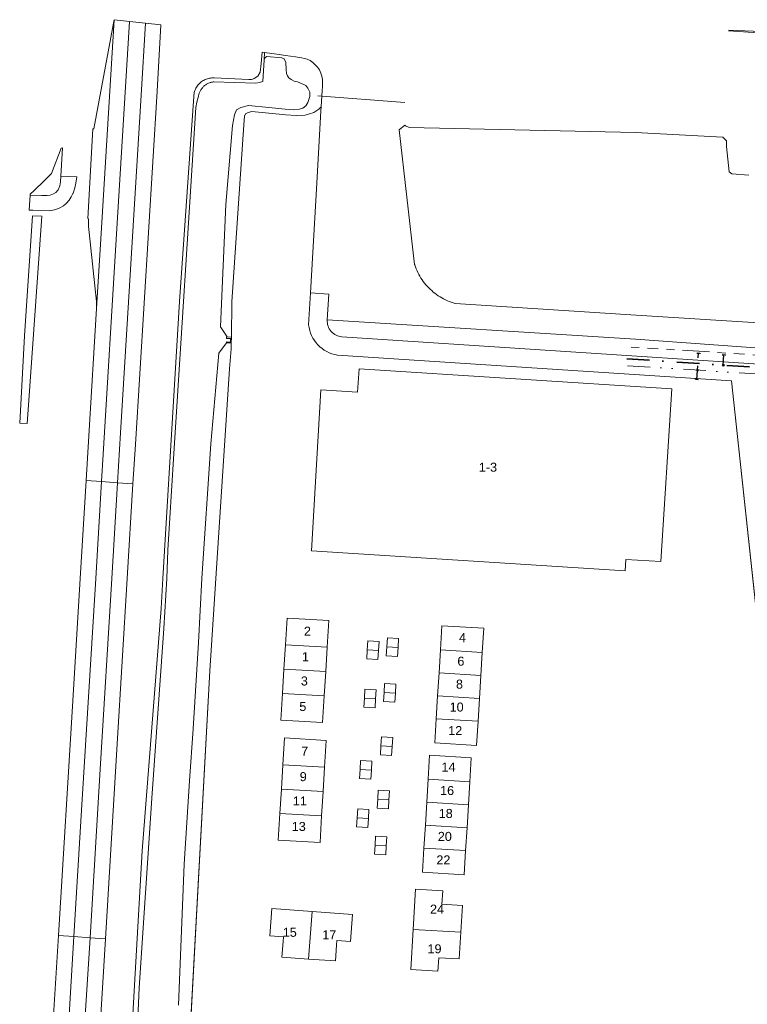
# Model space of a CAD drawing. Header units: metres. Extents: x 121363 to 122052, y 520142 to 520642.
# Tile 2 of 20: x 121363 to 121525, y 520405 to 520624. Entities that reach past the tile are written whole.
import ezdxf

# ---------------------------------------------------------------- set-up
doc = ezdxf.new("R2010")
doc.units = ezdxf.units.M
for name, pattern in [('DGN1', [86.396592, 0, -86.396592]), ('RI-DRAINAGE', [19.2, 6, -1.8, 1.8, -1.8, 2.4, -1.8, 1.8, -1.8]), ('RI-HWA_HUISAANSLUITING', [4.8, 3, -1.8]), ('RI-ITR_PVC', [12.2, 5, -2.4, 0, -2.4, 0, -2.4]), ('RI-VWA_HUISAANSLUITING', [6.1, 2.5, -1.8, 0, -1.8]), ('RI-VWA_PVC', [11, 5, -3, 0, -3])]:
    doc.linetypes.add(name, pattern=pattern)
for name, color, linetype, lineweight, true_color in [('begroeidterreindeel', 7, 'Continuous', 0, 0x008700), ('onbegroeidterreindeel', 7, 'Continuous', 0, 0xc0c0c0), ('ondersteunendwaterdeel', 4, 'DGN1', 0, 0x00ffff), ('pand', 1, 'Continuous', 0, 0xff0000), ('Scheiding', 7, 'Continuous', 0, 0x008700), ('Waterdeel', 4, 'Continuous', 0, 0x00ffff), ('wegdeel gesloten verharding', 7, 'Continuous', 0, 0x4f4f4f), ('wegdeel open verharding', 7, 'Continuous', 0, 0xb5b5b5)]:
    doc.layers.add(name, color=color, linetype=linetype, lineweight=lineweight, true_color=true_color)
for name, color, linetype, lineweight in [('huisnummer', 7, 'Continuous', 0), ('kunstwerkdeel', 5, 'Continuous', 0), ('R-OI-RI-DRAINAGE_DRAIN_PP_80-G', 93, 'RI-DRAINAGE', 18), ('R-OI-RI-HWA_HUISAANSLUITING_PVC_125-G', 150, 'RI-HWA_HUISAANSLUITING', 25), ('R-OI-RI-HWA_HULPSTUK-S', 150, 'Continuous', 25), ('R-OI-RI-ITR_HULPSTUK_INLAAT-S', 82, 'Continuous', 18), ('R-OI-RI-ITR_RIOOLPUT-S', 82, 'Continuous', 25), ('R-OI-RI-ITR_TRANSPORTLEIDING_PVC_300-G', 82, 'RI-ITR_PVC', 18), ('R-OI-RI-VWA_HUISAANSLUITING_PVC_125-G', 20, 'RI-VWA_HUISAANSLUITING', 25), ('R-OI-RI-VWA_HULPSTUK-S', 20, 'Continuous', 25), ('R-OI-RI-VWA_HULPSTUK_INLAAT-S', 20, 'Continuous', 25), ('R-OI-RI-VWA_TRANSPORTLEIDING_PVC_250-G', 20, 'RI-VWA_PVC', 35)]:
    doc.layers.add(name, color=color, linetype=linetype, lineweight=lineweight)
doc.styles.add('StyleArial', font='arial.ttf')

# ---------------------------------------------------------------- blocks, each defined once
blk = doc.blocks.new('SRI-HULP_EINDKAP-SO')
for p, q in [((0, -6.2), (0, 6.2)), ((0, 6.2), (3.5, 6.2)), ((0, -6.2), (3.5, -6.2))]:
    blk.add_line(p, q)
blk = doc.blocks.new('SRI-HULP_INLAAT-SO')
for p, q in [((-0.7, 0.7), (0.7, -0.7)), ((-0.7, -0.7), (0.7, 0.7))]:
    blk.add_line(p, q)
blk.add_circle((0, 0), 1)
blk = doc.blocks.new('A$C4B9B0E1E')
at = {"layer": 'begroeidterreindeel', "color": 252, "linetype": 'Continuous', "lineweight": 0}
for p, q in [((119448.844, 520600.565), (119447.578, 520599.553)), ((119448.875, 520600.535), (119448.844, 520600.565)), ((119449.019, 520600.419), (119448.875, 520600.535)), ((119449.172, 520600.316), (119449.019, 520600.419)), ((119449.334, 520600.226), (119449.172, 520600.316)), ((119449.503, 520600.151), (119449.334, 520600.226)), ((119449.677, 520600.091), (119449.503, 520600.151)), ((119449.857, 520600.045), (119449.677, 520600.091)), ((119500.003, 520598.937), (119449.857, 520600.045)), ((119447.578, 520599.553), (119451.018, 520569.655)), ((119519.377, 520597.87), (119500.003, 520598.937)), ((119520.197, 520597.104), (119519.377, 520597.87)), ((119520.149, 520595.804), (119520.197, 520597.104)), ((119520.789, 520590.233), (119520.149, 520595.804)), ((119372.699, 520595.46), (119370.568, 520589.796)), ((119372.593, 520589.204), (119373.006, 520595.499)), ((119373.006, 520595.499), (119372.699, 520595.46)), ((119370.568, 520589.796), (119368.911, 520588.214)), ((119372.521, 520587.959), (119372.593, 520589.204)), ((119521.393, 520589.757), (119520.789, 520590.233)), ((119525.117, 520589.448), (119521.393, 520589.757)), ((119368.911, 520588.214), (119366.653, 520586.057)), ((119372.023, 520586.226), (119372.402, 520587.107)), ((119372.402, 520587.107), (119372.521, 520587.959)), ((119365.804, 520585.246), (119365.791, 520585.023)), ((119365.791, 520585.023), (119368.353, 520584.943)), ((119366.653, 520586.057), (119365.804, 520585.246)), ((119368.353, 520584.943), (119368.953, 520584.912)), ((119368.953, 520584.912), (119369.6, 520584.938)), ((119369.6, 520584.938), (119370.243, 520585.027)), ((119370.243, 520585.027), (119370.944, 520585.285)), ((119370.944, 520585.285), (119371.511, 520585.607)), ((119371.511, 520585.607), (119372.023, 520586.226)), ((119366.288, 520580.458), (119364.55, 520553.777)), ((119365.292, 520536.349), (119368.361, 520580.332)), ((119368.361, 520580.332), (119366.288, 520580.458)), ((119451.018, 520569.655), (119451.058, 520569.535)), ((119451.058, 520569.535), (119451.212, 520569.101)), ((119451.212, 520569.101), (119451.38, 520568.672)), ((119451.38, 520568.672), (119451.564, 520568.25)), ((119451.564, 520568.25), (119451.762, 520567.834)), ((119451.762, 520567.834), (119451.975, 520567.425)), ((119451.975, 520567.425), (119452.202, 520567.024)), ((119452.202, 520567.024), (119452.442, 520566.631)), ((119452.442, 520566.631), (119452.696, 520566.247)), ((119452.696, 520566.247), (119452.963, 520565.871)), ((119452.963, 520565.871), (119453.243, 520565.506)), ((119453.243, 520565.506), (119453.536, 520565.15)), ((119453.536, 520565.15), (119453.841, 520564.804)), ((119453.841, 520564.804), (119454.157, 520564.469)), ((119454.157, 520564.469), (119454.485, 520564.146)), ((119454.485, 520564.146), (119454.824, 520563.834)), ((119454.824, 520563.834), (119455.174, 520563.534)), ((119455.174, 520563.534), (119455.533, 520563.246)), ((119455.533, 520563.246), (119455.903, 520562.971)), ((119455.903, 520562.971), (119456.282, 520562.709)), ((119456.282, 520562.709), (119456.67, 520562.46)), ((119456.67, 520562.46), (119457.066, 520562.225)), ((119457.066, 520562.225), (119457.47, 520562.004)), ((119457.47, 520562.004), (119457.882, 520561.797)), ((119457.882, 520561.797), (119458.3, 520561.605)), ((119458.3, 520561.605), (119458.725, 520561.427)), ((119458.725, 520561.427), (119459.156, 520561.264)), ((119459.156, 520561.264), (119459.592, 520561.115)), ((119459.592, 520561.115), (119460.033, 520560.983)), ((119460.033, 520560.983), (119500.181, 520558.433)), ((119500.181, 520558.433), (119604.758, 520551.848)), ((119500, 520553.048), (119431.663, 520557.325)), ((119431.663, 520557.325), (119431.663, 520557.325)), ((119364.55, 520553.777), (119363.483, 520534.447)), ((119434.927, 520553.604), (119587.109, 520543.65)), ((119530.127, 520550.852), (119500, 520553.048)), ((119363.483, 520534.447), (119365.105, 520534.331)), ((119365.105, 520534.331), (119365.292, 520536.349))]:
    blk.add_line(p, q, dxfattribs=at)
blk.add_arc((119435.154, 520557.095), 3.499, 176.23302, 266.28039, dxfattribs=at)
at = {"layer": 'kunstwerkdeel', "color": 252, "linetype": 'Continuous', "lineweight": 0}
blk.add_line((119429.562, 520607.034), (119448.899, 520605.58), dxfattribs=at)
at = {"layer": 'onbegroeidterreindeel', "color": 252, "linetype": 'Continuous', "lineweight": 0, "flags": 128}
blk.add_lwpolyline([(119536.121, 520405.671), (119521.263, 520543.811), (119433.941, 520549.522), (119433.941, 520549.522, -0.3386463), (119427.527, 520556.284), (119427.987, 520563.315), (119429.367, 520587.672), (119430.278, 520603.746), (119430.326, 520604.6), (119429.823, 520604.097), (119428.722, 520603.331), (119426.76, 520602.805), (119424.749, 520602.709), (119422.458, 520602.863), (119414.929, 520603.565), (119414.116, 520603.388), (119413.549, 520603.031), (119413.316, 520602.532), (119413.149, 520600.633), (119410.48, 520561.334), (119410.416, 520553.534), (119410.352, 520552.226), (119410.392, 520550.89), (119409.999, 520546.455), (119406.97, 520500), (119405.634, 520479.516), (119400.035, 520376.685)], format="xyb", dxfattribs=at)
for points in [[(119505.593, 520503.729), (119497.868, 520504.222), (119497.704, 520501.647), (119428.145, 520506.087), (119430.277, 520541.795), (119438.386, 520541.31), (119438.717, 520546.495), (119508.04, 520542.071), (119505.593, 520503.729)], [(119431.657, 520484.708), (119431.315, 520479.318), (119430.993, 520473.928), (119430.638, 520467.989), (119421.395, 520468.54), (119421.749, 520474.48), (119422.071, 520479.87), (119422.393, 520485.262), (119422.748, 520491.2), (119432.011, 520490.647), (119431.657, 520484.708)], [(119455.83, 520468.849), (119456.139, 520473.94), (119456.448, 520479.03), (119456.757, 520484.121), (119457.081, 520489.461), (119466.345, 520488.919), (119466.02, 520483.559), (119465.711, 520478.468), (119465.402, 520473.377), (119465.093, 520468.287), (119464.769, 520462.946), (119455.506, 520463.509), (119455.83, 520468.849)], [(119447.375, 520484.688), (119447.256, 520482.694), (119444.761, 520482.843), (119444.88, 520484.839), (119444.999, 520486.838), (119447.495, 520486.687), (119447.375, 520484.688)], [(119440.533, 520484.178), (119440.652, 520486.174), (119443.148, 520486.022), (119443.028, 520484.026), (119442.909, 520482.032), (119440.414, 520482.181), (119440.533, 520484.178)], [(119444.272, 520474.657), (119444.391, 520476.656), (119446.887, 520476.505), (119446.767, 520474.506), (119446.648, 520472.512), (119444.153, 520472.661), (119444.272, 520474.657)], [(119439.889, 520473.397), (119440.008, 520475.389), (119442.504, 520475.237), (119442.385, 520473.245), (119442.266, 520471.251), (119439.77, 520471.4), (119439.889, 520473.397)], [(119421.182, 520447.866), (119421.504, 520453.256), (119421.826, 520458.646), (119422.162, 520464.607), (119431.424, 520464.034), (119431.069, 520458.094), (119430.747, 520452.704), (119430.425, 520447.314), (119430.071, 520441.374), (119420.806, 520441.907), (119421.182, 520447.866)], [(119443.565, 520462.823), (119443.685, 520464.822), (119446.18, 520464.671), (119446.061, 520462.672), (119445.942, 520460.678), (119443.446, 520460.827), (119443.565, 520462.823)], [(119453.724, 520450.332), (119454.033, 520455.422), (119454.357, 520460.762), (119463.6, 520460.201), (119463.276, 520454.861), (119462.967, 520449.771), (119462.658, 520444.68), (119462.349, 520439.589), (119462.025, 520434.249), (119452.782, 520434.81), (119453.106, 520440.15), (119453.415, 520445.241), (119453.724, 520450.332)], [(119441.443, 520457.473), (119441.324, 520455.479), (119438.828, 520455.628), (119438.947, 520457.624), (119439.067, 520459.621), (119441.562, 520459.469), (119441.443, 520457.473)], [(119445.349, 520450.838), (119445.23, 520448.844), (119442.735, 520448.993), (119442.854, 520450.989), (119442.973, 520452.988), (119445.469, 520452.836), (119445.349, 520450.838)], [(119440.799, 520446.692), (119440.68, 520444.698), (119438.184, 520444.847), (119438.304, 520446.843), (119438.423, 520448.84), (119440.918, 520448.688), (119440.799, 520446.692)], [(119442.251, 520440.809), (119442.37, 520442.808), (119444.866, 520442.657), (119444.746, 520440.658), (119444.627, 520438.664), (119442.132, 520438.813), (119442.251, 520440.809)], [(119461.25, 520421.489), (119460.89, 520415.55), (119456.378, 520415.824), (119456.196, 520412.829), (119450.167, 520413.195), (119450.709, 520422.129), (119451.252, 520431.062), (119457.281, 520430.696), (119457.099, 520427.702), (119458.131, 520427.639), (119461.611, 520427.428), (119461.25, 520421.489)], [(119427.532, 520415.546), (119421.598, 520415.985), (119421.855, 520419.462), (119421.931, 520420.493), (119418.94, 520420.714), (119419.385, 520426.735), (119428.311, 520426.078), (119437.236, 520425.419), (119436.791, 520419.394), (119433.799, 520419.615), (119433.723, 520418.584), (119433.466, 520415.108), (119427.532, 520415.546)]]:
    blk.add_lwpolyline(points, dxfattribs=at)
at = {"layer": 'ondersteunendwaterdeel', "color": 252, "linetype": 'Continuous', "lineweight": 0}
for p, q in [((119417.226, 520616.742), (119417.019, 520614.257)), ((119417.759, 520616.666), (119417.226, 520616.742)), ((119417.661, 520615.047), (119417.762, 520616.666)), ((119417.762, 520616.666), (119417.661, 520615.047)), ((119417.661, 520615.047), (119417.916, 520615.598)), ((119417.762, 520616.666), (119417.759, 520616.666)), ((119420.988, 520616.21), (119417.762, 520616.666)), ((119417.916, 520615.598), (119418.251, 520615.813)), ((119418.251, 520615.813), (119421.578, 520615.502)), ((119422.433, 520616.005), (119420.988, 520616.21)), ((119421.578, 520615.502), (119422.128, 520615.262)), ((119422.128, 520615.262), (119422.484, 520614.471)), ((119424.652, 520615.691), (119422.433, 520616.005)), ((119425.927, 520615.511), (119424.652, 520615.691)), ((119426.646, 520615.338), (119425.927, 520615.511)), ((119427.228, 520615.179), (119426.646, 520615.338)), ((119417.019, 520614.257), (119416.803, 520612.295)), ((119417.37, 520610.257), (119417.661, 520615.047)), ((119422.484, 520614.471), (119422.536, 520612.927)), ((119427.845, 520614.888), (119427.228, 520615.179)), ((119428.451, 520614.47), (119427.845, 520614.888)), ((119429.001, 520613.968), (119428.451, 520614.47)), ((119429.522, 520613.411), (119429.001, 520613.968)), ((119429.926, 520612.842), (119429.522, 520613.411)), ((119405.079, 520610.859), (119404.831, 520610.775)), ((119405.33, 520610.927), (119405.079, 520610.859)), ((119405.586, 520610.98), (119405.33, 520610.927)), ((119405.845, 520611.017), (119405.586, 520610.98)), ((119406.105, 520611.038), (119405.845, 520611.017)), ((119406.366, 520611.043), (119406.105, 520611.038)), ((119406.626, 520611.032), (119406.366, 520611.043)), ((119414.281, 520610.659), (119406.626, 520611.032)), ((119415.452, 520610.873), (119415.278, 520610.805)), ((119416.301, 520611.409), (119415.452, 520610.873)), ((119416.803, 520612.295), (119416.301, 520611.409)), ((119422.536, 520612.927), (119422.665, 520612.024)), ((119422.665, 520612.024), (119422.822, 520611.48)), ((119422.822, 520611.48), (119423.137, 520611.021)), ((119423.137, 520611.021), (119423.652, 520610.649)), ((119430.256, 520612.101), (119429.926, 520612.842)), ((119430.454, 520611.429), (119430.256, 520612.101)), ((119430.466, 520611.389), (119430.454, 520611.429)), ((119430.586, 520610.692), (119430.466, 520611.389)), ((119402.538, 520608.745), (119402.425, 520608.51)), ((119402.666, 520608.973), (119402.538, 520608.745)), ((119402.806, 520609.193), (119402.666, 520608.973)), ((119402.96, 520609.403), (119402.806, 520609.193)), ((119403.127, 520609.604), (119402.96, 520609.403)), ((119403.306, 520609.795), (119403.127, 520609.604)), ((119403.496, 520609.973), (119403.306, 520609.795)), ((119403.697, 520610.14), (119403.496, 520609.973)), ((119403.907, 520610.295), (119403.697, 520610.14)), ((119403.757, 520608.559), (119403.861, 520608.7)), ((119403.861, 520608.7), (119403.972, 520608.835)), ((119404.127, 520610.436), (119403.907, 520610.295)), ((119403.972, 520608.835), (119404.088, 520608.965)), ((119404.088, 520608.965), (119404.21, 520609.09)), ((119404.354, 520610.563), (119404.127, 520610.436)), ((119404.21, 520609.09), (119404.338, 520609.209)), ((119404.338, 520609.209), (119404.471, 520609.322)), ((119404.59, 520610.676), (119404.354, 520610.563)), ((119404.471, 520609.322), (119404.609, 520609.429)), ((119404.831, 520610.775), (119404.59, 520610.676)), ((119404.609, 520609.429), (119404.752, 520609.529)), ((119404.752, 520609.529), (119404.899, 520609.623)), ((119404.899, 520609.623), (119405.051, 520609.71)), ((119405.051, 520609.71), (119405.206, 520609.79)), ((119405.206, 520609.79), (119405.365, 520609.863)), ((119405.365, 520609.863), (119405.527, 520609.928)), ((119405.527, 520609.928), (119405.692, 520609.986)), ((119405.692, 520609.986), (119405.859, 520610.036)), ((119405.859, 520610.036), (119406.028, 520610.079)), ((119406.028, 520610.079), (119406.199, 520610.113)), ((119406.199, 520610.113), (119406.372, 520610.14)), ((119406.372, 520610.14), (119406.499, 520610.155)), ((119406.499, 520610.155), (119415.818, 520609.856)), ((119414.474, 520610.657), (119414.281, 520610.659)), ((119414.678, 520610.67), (119414.474, 520610.657)), ((119414.882, 520610.7), (119414.678, 520610.67)), ((119415.082, 520610.744), (119414.882, 520610.7)), ((119415.278, 520610.805), (119415.082, 520610.744)), ((119415.818, 520609.856), (119416.666, 520610.055)), ((119416.666, 520610.055), (119417.37, 520610.257)), ((119423.652, 520610.649), (119424.339, 520610.319)), ((119424.339, 520610.319), (119425.08, 520610.144)), ((119425.08, 520610.144), (119426.139, 520609.752)), ((119426.139, 520609.752), (119426.913, 520609.355)), ((119426.913, 520609.355), (119427.367, 520608.745)), ((119427.367, 520608.745), (119427.78, 520607.846)), ((119430.531, 520608.217), (119430.608, 520609.12)), ((119430.607, 520610.059), (119430.586, 520610.692)), ((119430.608, 520609.12), (119430.607, 520610.059)), ((119402.061, 520606.885), (119398.892, 520561.4)), ((119402.065, 520606.995), (119402.061, 520606.885)), ((119402.086, 520607.255), (119402.065, 520606.995)), ((119402.123, 520607.513), (119402.086, 520607.255)), ((119402.175, 520607.769), (119402.123, 520607.513)), ((119402.244, 520608.021), (119402.175, 520607.769)), ((119402.327, 520608.268), (119402.244, 520608.021)), ((119402.425, 520608.51), (119402.327, 520608.268)), ((119402.758, 520605.682), (119403.106, 520606.955)), ((119403.106, 520606.955), (119403.137, 520607.127)), ((119403.137, 520607.127), (119403.176, 520607.297)), ((119403.176, 520607.297), (119403.223, 520607.465)), ((119403.223, 520607.465), (119403.277, 520607.631)), ((119403.277, 520607.631), (119403.339, 520607.795)), ((119403.339, 520607.795), (119403.409, 520607.955)), ((119403.409, 520607.955), (119403.485, 520608.112)), ((119403.485, 520608.112), (119403.569, 520608.265)), ((119403.569, 520608.265), (119403.66, 520608.414)), ((119403.66, 520608.414), (119403.757, 520608.559)), ((119427.731, 520606.685), (119427.39, 520605.577)), ((119427.777, 520606.907), (119427.731, 520606.685)), ((119427.78, 520607.846), (119427.777, 520606.907)), ((119430.326, 520604.6), (119430.531, 520608.217)), ((119397.605, 520526.528), (119402.538, 520604.505)), ((119402.538, 520604.505), (119402.758, 520605.682)), ((119412.519, 520604.504), (119411.562, 520603.929)), ((119414.172, 520604.917), (119412.519, 520604.504)), ((119418.706, 520604.44), (119414.172, 520604.917)), ((119422.343, 520604.073), (119418.706, 520604.44)), ((119426.256, 520604.346), (119425.516, 520604.109)), ((119426.934, 520604.877), (119426.256, 520604.346)), ((119427.39, 520605.577), (119426.934, 520604.877)), ((119429.823, 520604.097), (119430.326, 520604.6)), ((119411.083, 520602.876), (119410.647, 520600.458)), ((119411.562, 520603.929), (119411.083, 520602.876)), ((119413.149, 520600.633), (119413.316, 520602.532)), ((119413.316, 520602.532), (119413.549, 520603.031)), ((119413.549, 520603.031), (119414.116, 520603.388)), ((119414.116, 520603.388), (119414.929, 520603.565)), ((119414.929, 520603.565), (119422.458, 520602.863)), ((119424.087, 520603.958), (119422.343, 520604.073)), ((119422.458, 520602.863), (119424.749, 520602.709)), ((119425.516, 520604.109), (119424.087, 520603.958)), ((119424.749, 520602.709), (119426.76, 520602.805)), ((119426.76, 520602.805), (119428.722, 520603.331)), ((119428.722, 520603.331), (119429.823, 520604.097)), ((119410.647, 520600.458), (119409.17, 520582.925)), ((119410.48, 520561.334), (119413.149, 520600.633)), ((119409.17, 520582.925), (119408.021, 520555.788)), ((119398.892, 520561.4), (119395.242, 520500)), ((119410.416, 520553.534), (119410.48, 520561.334)), ((119408.021, 520555.788), (119409.499, 520553.557)), ((119409.298, 520552.23), (119407.602, 520550)), ((119410.352, 520552.226), (119409.298, 520552.23)), ((119409.499, 520553.557), (119410.416, 520553.534)), ((119410.392, 520550.89), (119410.352, 520552.226)), ((119407.602, 520550), (119405.845, 520529.882)), ((119409.999, 520546.455), (119410.392, 520550.89)), ((119406.97, 520500), (119409.999, 520546.455)), ((119405.845, 520529.882), (119403.824, 520500)), ((119396.294, 520506.245), (119397.605, 520526.528)), ((119396.104, 520500), (119396.294, 520506.245)), ((119395.242, 520500), (119394.841, 520493.328)), ((119395.436, 520488.908), (119396.104, 520500)), ((119403.824, 520500), (119403.098, 520485.755)), ((119405.634, 520479.516), (119406.97, 520500)), ((119394.841, 520493.328), (119390.635, 520439.557)), ((119392.749, 520451.23), (119395.436, 520488.908)), ((119403.098, 520485.755), (119401.974, 520466.624)), ((119400.035, 520376.685), (119405.634, 520479.516)), ((119401.974, 520466.624), (119401.098, 520455.058)), ((119401.098, 520455.058), (119399.929, 520436.57)), ((119390.003, 520409.171), (119392.749, 520451.23)), ((119390.635, 520439.557), (119387.067, 520377.019)), ((119399.929, 520436.57), (119398.674, 520405.318)), ((119388.464, 520376.943), (119390.003, 520409.171))]:
    blk.add_line(p, q, dxfattribs=at)
at = {"layer": 'pand', "color": 252, "linetype": 'Continuous', "lineweight": 0}
for p, q in [((119438.717, 520546.495), (119438.386, 520541.31)), ((119508.04, 520542.071), (119438.717, 520546.495)), ((119430.277, 520541.795), (119428.145, 520506.087)), ((119438.386, 520541.31), (119430.277, 520541.795)), ((119505.593, 520503.729), (119508.04, 520542.071)), ((119428.145, 520506.087), (119497.704, 520501.647)), ((119497.704, 520501.647), (119497.868, 520504.222)), ((119497.868, 520504.222), (119505.593, 520503.729)), ((119422.748, 520491.2), (119422.393, 520485.262)), ((119432.011, 520490.647), (119422.748, 520491.2)), ((119431.657, 520484.708), (119432.011, 520490.647)), ((119457.081, 520489.461), (119456.757, 520484.121)), ((119466.345, 520488.919), (119457.081, 520489.461)), ((119466.02, 520483.559), (119466.345, 520488.919)), ((119444.999, 520486.838), (119444.88, 520484.839)), ((119447.495, 520486.687), (119444.999, 520486.838)), ((119447.375, 520484.688), (119447.495, 520486.687)), ((119422.393, 520485.262), (119422.071, 520479.87)), ((119431.657, 520484.708), (119422.393, 520485.262)), ((119422.393, 520485.262), (119431.657, 520484.708)), ((119431.315, 520479.318), (119431.657, 520484.708)), ((119440.533, 520484.178), (119440.414, 520482.181)), ((119440.652, 520486.174), (119440.533, 520484.178)), ((119443.028, 520484.026), (119440.533, 520484.178)), ((119440.533, 520484.178), (119443.028, 520484.026)), ((119443.148, 520486.022), (119440.652, 520486.174)), ((119443.028, 520484.026), (119443.148, 520486.022)), ((119444.88, 520484.839), (119444.761, 520482.843)), ((119444.88, 520484.839), (119447.375, 520484.688)), ((119447.375, 520484.688), (119444.88, 520484.839)), ((119447.256, 520482.694), (119447.375, 520484.688)), ((119440.414, 520482.181), (119442.909, 520482.032)), ((119442.909, 520482.032), (119443.028, 520484.026)), ((119444.761, 520482.843), (119447.256, 520482.694)), ((119456.757, 520484.121), (119456.448, 520479.03)), ((119466.02, 520483.559), (119456.757, 520484.121)), ((119456.757, 520484.121), (119466.02, 520483.559)), ((119465.711, 520478.468), (119466.02, 520483.559)), ((119422.071, 520479.87), (119421.749, 520474.48)), ((119431.315, 520479.318), (119422.071, 520479.87)), ((119422.071, 520479.87), (119431.315, 520479.318)), ((119430.993, 520473.928), (119431.315, 520479.318)), ((119456.448, 520479.03), (119456.139, 520473.94)), ((119456.448, 520479.03), (119465.711, 520478.468)), ((119465.711, 520478.468), (119456.448, 520479.03)), ((119465.402, 520473.377), (119465.711, 520478.468)), ((119444.391, 520476.656), (119444.272, 520474.657)), ((119446.887, 520476.505), (119444.391, 520476.656)), ((119446.767, 520474.506), (119446.887, 520476.505)), ((119421.749, 520474.48), (119421.395, 520468.54)), ((119421.749, 520474.48), (119430.993, 520473.928)), ((119430.993, 520473.928), (119421.749, 520474.48)), ((119430.638, 520467.989), (119430.993, 520473.928)), ((119439.889, 520473.397), (119439.77, 520471.4)), ((119440.008, 520475.389), (119439.889, 520473.397)), ((119442.385, 520473.245), (119439.889, 520473.397)), ((119439.889, 520473.397), (119442.385, 520473.245)), ((119442.504, 520475.237), (119440.008, 520475.389)), ((119442.266, 520471.251), (119442.385, 520473.245)), ((119442.385, 520473.245), (119442.504, 520475.237)), ((119444.272, 520474.657), (119444.153, 520472.661)), ((119444.272, 520474.657), (119446.767, 520474.506)), ((119446.767, 520474.506), (119444.272, 520474.657)), ((119446.648, 520472.512), (119446.767, 520474.506)), ((119456.139, 520473.94), (119455.83, 520468.849)), ((119465.402, 520473.377), (119456.139, 520473.94)), ((119456.139, 520473.94), (119465.402, 520473.377)), ((119465.093, 520468.287), (119465.402, 520473.377)), ((119439.77, 520471.4), (119442.266, 520471.251)), ((119444.153, 520472.661), (119446.648, 520472.512)), ((119455.83, 520468.849), (119455.506, 520463.509)), ((119455.83, 520468.849), (119465.093, 520468.287)), ((119465.093, 520468.287), (119455.83, 520468.849)), ((119421.395, 520468.54), (119430.638, 520467.989)), ((119464.769, 520462.946), (119465.093, 520468.287)), ((119422.162, 520464.607), (119421.826, 520458.646)), ((119431.424, 520464.034), (119422.162, 520464.607)), ((119443.685, 520464.822), (119443.565, 520462.823)), ((119446.18, 520464.671), (119443.685, 520464.822)), ((119446.061, 520462.672), (119446.18, 520464.671)), ((119431.069, 520458.094), (119431.424, 520464.034)), ((119443.565, 520462.823), (119443.446, 520460.827)), ((119446.061, 520462.672), (119443.565, 520462.823)), ((119443.565, 520462.823), (119446.061, 520462.672)), ((119445.942, 520460.678), (119446.061, 520462.672)), ((119455.506, 520463.509), (119464.769, 520462.946)), ((119443.446, 520460.827), (119445.942, 520460.678)), ((119454.357, 520460.762), (119454.033, 520455.422)), ((119463.6, 520460.201), (119454.357, 520460.762)), ((119463.276, 520454.861), (119463.6, 520460.201)), ((119421.826, 520458.646), (119421.504, 520453.256)), ((119431.069, 520458.094), (119421.826, 520458.646)), ((119421.826, 520458.646), (119431.069, 520458.094)), ((119430.747, 520452.704), (119431.069, 520458.094)), ((119439.067, 520459.621), (119438.947, 520457.624)), ((119441.562, 520459.469), (119439.067, 520459.621)), ((119441.443, 520457.473), (119441.562, 520459.469)), ((119438.947, 520457.624), (119438.828, 520455.628)), ((119441.443, 520457.473), (119438.947, 520457.624)), ((119438.947, 520457.624), (119441.443, 520457.473)), ((119441.324, 520455.479), (119441.443, 520457.473)), ((119438.828, 520455.628), (119441.324, 520455.479)), ((119454.033, 520455.422), (119453.724, 520450.332)), ((119454.033, 520455.422), (119463.276, 520454.861)), ((119463.276, 520454.861), (119454.033, 520455.422)), ((119462.967, 520449.771), (119463.276, 520454.861)), ((119421.504, 520453.256), (119421.182, 520447.866)), ((119430.747, 520452.704), (119421.504, 520453.256)), ((119421.504, 520453.256), (119430.747, 520452.704)), ((119430.425, 520447.314), (119430.747, 520452.704)), ((119442.973, 520452.988), (119442.854, 520450.989)), ((119445.469, 520452.836), (119442.973, 520452.988)), ((119445.349, 520450.838), (119445.469, 520452.836)), ((119442.854, 520450.989), (119442.735, 520448.993)), ((119442.854, 520450.989), (119445.349, 520450.838)), ((119445.349, 520450.838), (119442.854, 520450.989)), ((119445.23, 520448.844), (119445.349, 520450.838)), ((119453.724, 520450.332), (119453.415, 520445.241)), ((119462.967, 520449.771), (119453.724, 520450.332)), ((119453.724, 520450.332), (119462.967, 520449.771)), ((119462.658, 520444.68), (119462.967, 520449.771)), ((119421.182, 520447.866), (119420.806, 520441.907)), ((119430.425, 520447.314), (119421.182, 520447.866)), ((119421.182, 520447.866), (119430.425, 520447.314)), ((119430.071, 520441.374), (119430.425, 520447.314)), ((119438.423, 520448.84), (119438.304, 520446.843)), ((119440.918, 520448.688), (119438.423, 520448.84)), ((119440.799, 520446.692), (119440.918, 520448.688)), ((119442.735, 520448.993), (119445.23, 520448.844)), ((119438.304, 520446.843), (119438.184, 520444.847)), ((119438.184, 520444.847), (119440.68, 520444.698)), ((119438.304, 520446.843), (119440.799, 520446.692)), ((119440.799, 520446.692), (119438.304, 520446.843)), ((119440.68, 520444.698), (119440.799, 520446.692)), ((119453.415, 520445.241), (119453.106, 520440.15)), ((119453.415, 520445.241), (119462.658, 520444.68)), ((119462.658, 520444.68), (119453.415, 520445.241)), ((119442.37, 520442.808), (119442.251, 520440.809)), ((119444.866, 520442.657), (119442.37, 520442.808)), ((119444.746, 520440.658), (119444.866, 520442.657)), ((119462.349, 520439.589), (119462.658, 520444.68)), ((119420.806, 520441.907), (119430.071, 520441.374)), ((119442.251, 520440.809), (119442.132, 520438.813)), ((119442.251, 520440.809), (119444.746, 520440.658)), ((119444.746, 520440.658), (119442.251, 520440.809)), ((119444.627, 520438.664), (119444.746, 520440.658)), ((119442.132, 520438.813), (119444.627, 520438.664)), ((119453.106, 520440.15), (119452.782, 520434.81)), ((119462.349, 520439.589), (119453.106, 520440.15)), ((119453.106, 520440.15), (119462.349, 520439.589)), ((119462.025, 520434.249), (119462.349, 520439.589)), ((119452.782, 520434.81), (119462.025, 520434.249)), ((119451.252, 520431.062), (119450.709, 520422.129)), ((119457.281, 520430.696), (119451.252, 520431.062)), ((119457.099, 520427.702), (119457.281, 520430.696)), ((119458.131, 520427.639), (119457.099, 520427.702)), ((119461.611, 520427.428), (119458.131, 520427.639)), ((119461.25, 520421.489), (119461.611, 520427.428)), ((119419.385, 520426.735), (119418.94, 520420.714)), ((119428.311, 520426.078), (119419.385, 520426.735)), ((119428.311, 520426.078), (119427.532, 520415.546)), ((119427.532, 520415.546), (119428.311, 520426.078)), ((119437.236, 520425.419), (119428.311, 520426.078)), ((119436.791, 520419.394), (119437.236, 520425.419)), ((119450.709, 520422.129), (119450.167, 520413.195)), ((119461.25, 520421.489), (119450.709, 520422.129)), ((119450.709, 520422.129), (119461.25, 520421.489)), ((119460.89, 520415.55), (119461.25, 520421.489)), ((119418.94, 520420.714), (119421.931, 520420.493)), ((119421.855, 520419.462), (119421.598, 520415.985)), ((119421.931, 520420.493), (119421.855, 520419.462)), ((119433.723, 520418.584), (119433.799, 520419.615)), ((119433.799, 520419.615), (119436.791, 520419.394)), ((119433.466, 520415.108), (119433.723, 520418.584)), ((119421.598, 520415.985), (119427.532, 520415.546)), ((119427.532, 520415.546), (119433.466, 520415.108)), ((119456.196, 520412.829), (119456.378, 520415.824)), ((119456.378, 520415.824), (119460.89, 520415.55)), ((119450.167, 520413.195), (119456.196, 520412.829))]:
    blk.add_line(p, q, dxfattribs=at)
at = {"layer": 'Scheiding', "color": 252, "linetype": 'Continuous', "lineweight": 0}
for p, q in [((119528.298, 520621.001), (119520.647, 520621.45)), ((119520.656, 520621.621), (119550.559, 520620.469)), ((119409.305, 520552.45), (119409.298, 520552.23)), ((119409.298, 520552.23), (119410.352, 520552.226)), ((119410.181, 520552.392), (119409.305, 520552.45)), ((119409.499, 520553.557), (119409.355, 520553.56)), ((119409.355, 520553.56), (119409.36, 520553.253)), ((119409.36, 520553.253), (119410.238, 520553.24)), ((119410.416, 520553.534), (119409.499, 520553.557)), ((119410.238, 520553.24), (119410.181, 520552.392)), ((119410.352, 520552.226), (119410.416, 520553.534))]:
    blk.add_line(p, q, dxfattribs=at)
at = {"layer": 'Waterdeel', "color": 252, "linetype": 'Continuous', "lineweight": 0}
for p, q in [((119417.916, 520615.598), (119417.661, 520615.047)), ((119418.251, 520615.813), (119417.916, 520615.598)), ((119421.578, 520615.502), (119418.251, 520615.813)), ((119422.128, 520615.262), (119421.578, 520615.502)), ((119422.484, 520614.471), (119422.128, 520615.262)), ((119417.661, 520615.047), (119417.37, 520610.257)), ((119422.536, 520612.927), (119422.484, 520614.471)), ((119422.665, 520612.024), (119422.536, 520612.927)), ((119422.822, 520611.48), (119422.665, 520612.024)), ((119423.137, 520611.021), (119422.822, 520611.48)), ((119423.652, 520610.649), (119423.137, 520611.021)), ((119403.861, 520608.7), (119403.757, 520608.559)), ((119403.972, 520608.835), (119403.861, 520608.7)), ((119404.088, 520608.965), (119403.972, 520608.835)), ((119404.21, 520609.09), (119404.088, 520608.965)), ((119404.338, 520609.209), (119404.21, 520609.09)), ((119404.471, 520609.322), (119404.338, 520609.209)), ((119404.609, 520609.429), (119404.471, 520609.322)), ((119404.752, 520609.529), (119404.609, 520609.429)), ((119404.899, 520609.623), (119404.752, 520609.529)), ((119405.051, 520609.71), (119404.899, 520609.623)), ((119405.206, 520609.79), (119405.051, 520609.71)), ((119405.365, 520609.863), (119405.206, 520609.79)), ((119405.527, 520609.928), (119405.365, 520609.863)), ((119405.692, 520609.986), (119405.527, 520609.928)), ((119405.859, 520610.036), (119405.692, 520609.986)), ((119406.028, 520610.079), (119405.859, 520610.036)), ((119406.199, 520610.113), (119406.028, 520610.079)), ((119406.372, 520610.14), (119406.199, 520610.113)), ((119406.499, 520610.155), (119406.372, 520610.14)), ((119415.818, 520609.856), (119406.499, 520610.155)), ((119416.666, 520610.055), (119415.818, 520609.856)), ((119417.37, 520610.257), (119416.666, 520610.055)), ((119424.339, 520610.319), (119423.652, 520610.649)), ((119425.08, 520610.144), (119424.339, 520610.319)), ((119426.139, 520609.752), (119425.08, 520610.144)), ((119426.913, 520609.355), (119426.139, 520609.752)), ((119427.367, 520608.745), (119426.913, 520609.355)), ((119427.78, 520607.846), (119427.367, 520608.745)), ((119403.106, 520606.955), (119402.758, 520605.682)), ((119403.137, 520607.127), (119403.106, 520606.955)), ((119403.176, 520607.297), (119403.137, 520607.127)), ((119403.223, 520607.465), (119403.176, 520607.297)), ((119403.277, 520607.631), (119403.223, 520607.465)), ((119403.339, 520607.795), (119403.277, 520607.631)), ((119403.409, 520607.955), (119403.339, 520607.795)), ((119403.485, 520608.112), (119403.409, 520607.955)), ((119403.569, 520608.265), (119403.485, 520608.112)), ((119403.66, 520608.414), (119403.569, 520608.265)), ((119403.757, 520608.559), (119403.66, 520608.414)), ((119427.39, 520605.577), (119427.731, 520606.685)), ((119427.731, 520606.685), (119427.777, 520606.907)), ((119427.777, 520606.907), (119427.78, 520607.846)), ((119402.538, 520604.505), (119397.605, 520526.528)), ((119402.758, 520605.682), (119402.538, 520604.505)), ((119411.562, 520603.929), (119412.519, 520604.504)), ((119412.519, 520604.504), (119414.172, 520604.917)), ((119414.172, 520604.917), (119418.706, 520604.44)), ((119418.706, 520604.44), (119422.343, 520604.073)), ((119425.516, 520604.109), (119426.256, 520604.346)), ((119426.256, 520604.346), (119426.934, 520604.877)), ((119426.934, 520604.877), (119427.39, 520605.577)), ((119410.647, 520600.458), (119411.083, 520602.876)), ((119411.083, 520602.876), (119411.562, 520603.929)), ((119422.343, 520604.073), (119424.087, 520603.958)), ((119424.087, 520603.958), (119425.516, 520604.109)), ((119409.17, 520582.925), (119410.647, 520600.458)), ((119408.021, 520555.788), (119409.17, 520582.925)), ((119409.499, 520553.557), (119408.021, 520555.788)), ((119407.602, 520550), (119409.298, 520552.23)), ((119409.298, 520552.23), (119409.305, 520552.45)), ((119409.305, 520552.45), (119410.181, 520552.392)), ((119409.36, 520553.253), (119409.355, 520553.56)), ((119409.355, 520553.56), (119409.499, 520553.557)), ((119410.238, 520553.24), (119409.36, 520553.253)), ((119410.181, 520552.392), (119410.238, 520553.24)), ((119405.845, 520529.882), (119407.602, 520550)), ((119403.824, 520500), (119405.845, 520529.882)), ((119397.605, 520526.528), (119396.294, 520506.245)), ((119396.294, 520506.245), (119396.104, 520500)), ((119396.104, 520500), (119395.436, 520488.908)), ((119403.098, 520485.755), (119403.824, 520500)), ((119395.436, 520488.908), (119392.749, 520451.23)), ((119401.974, 520466.624), (119403.098, 520485.755)), ((119401.098, 520455.058), (119401.974, 520466.624)), ((119399.929, 520436.57), (119401.098, 520455.058)), ((119392.749, 520451.23), (119390.003, 520409.171)), ((119398.674, 520405.318), (119399.929, 520436.57)), ((119390.003, 520409.171), (119388.464, 520376.943))]:
    blk.add_line(p, q, dxfattribs=at)
at = {"layer": 'wegdeel gesloten verharding', "color": 252, "linetype": 'Continuous', "lineweight": 0}
for p, q in [((119381.465, 520575.362), (119384.42, 520623.954)), ((119384.42, 520623.954), (119381.465, 520575.362)), ((119384.42, 520623.954), (119384.283, 520623.179)), ((119387.848, 520623.58), (119384.42, 520623.954)), ((119384.283, 520623.179), (119379.938, 520599.74)), ((119387.848, 520623.58), (119384.893, 520575.153)), ((119384.893, 520575.153), (119387.848, 520623.58)), ((119391.393, 520623.2), (119387.848, 520623.58)), ((119391.393, 520623.2), (119390.434, 520607.205)), ((119390.434, 520607.205), (119391.393, 520623.2)), ((119394.802, 520622.79), (119391.393, 520623.2)), ((119393.926, 520608.077), (119394.802, 520622.79)), ((119390.434, 520607.205), (119385.855, 520532.326)), ((119385.855, 520532.326), (119390.434, 520607.205)), ((119389.121, 520529.733), (119393.926, 520608.077)), ((119379.712, 520599.729), (119378.551, 520579.815)), ((119379.938, 520599.74), (119379.712, 520599.729)), ((119372.593, 520589.204), (119372.521, 520587.959)), ((119376.122, 520589.085), (119372.593, 520589.204)), ((119375.929, 520587.671), (119376.122, 520589.085)), ((119372.402, 520587.107), (119372.023, 520586.226)), ((119372.521, 520587.959), (119372.402, 520587.107)), ((119375.684, 520586.614), (119375.929, 520587.671)), ((119365.791, 520585.023), (119365.602, 520581.724)), ((119368.353, 520584.943), (119365.791, 520585.023)), ((119368.953, 520584.912), (119368.353, 520584.943)), ((119369.6, 520584.938), (119368.953, 520584.912)), ((119370.243, 520585.027), (119369.6, 520584.938)), ((119370.944, 520585.285), (119370.243, 520585.027)), ((119371.511, 520585.607), (119370.944, 520585.285)), ((119372.023, 520586.226), (119371.511, 520585.607)), ((119374.449, 520583.929), (119374.9, 520584.676)), ((119374.9, 520584.676), (119375.276, 520585.383)), ((119375.276, 520585.383), (119375.31, 520585.484)), ((119375.31, 520585.484), (119375.684, 520586.614)), ((119372.354, 520582.2), (119373.185, 520582.683)), ((119373.185, 520582.683), (119373.847, 520583.246)), ((119373.847, 520583.246), (119374.449, 520583.929)), ((119365.602, 520581.724), (119366.368, 520581.691)), ((119366.368, 520581.691), (119369.982, 520581.537)), ((119369.982, 520581.537), (119370.533, 520581.601)), ((119370.533, 520581.601), (119371.49, 520581.814)), ((119371.49, 520581.814), (119372.354, 520582.2)), ((119378.551, 520579.815), (119378.729, 520579.784)), ((119378.729, 520579.784), (119378.722, 520578.907)), ((119378.722, 520578.907), (119378.733, 520578.085)), ((119378.733, 520578.085), (119378.878, 520576.71)), ((119378.878, 520576.71), (119380.491, 520561.439)), ((119380.507, 520559.846), (119381.465, 520575.362)), ((119381.465, 520575.362), (119380.507, 520559.846)), ((119384.893, 520575.153), (119382.008, 520527.587)), ((119382.008, 520527.587), (119384.893, 520575.153)), ((119380.491, 520561.439), (119380.504, 520560.638)), ((119380.504, 520560.638), (119380.507, 520559.846)), ((119380.507, 520559.846), (119378.822, 520531.637)), ((119385.855, 520532.326), (119385.186, 520521.224)), ((119385.186, 520521.224), (119385.855, 520532.326)), ((119378.822, 520531.637), (119378.217, 520521.75)), ((119388.59, 520520.967), (119389.121, 520529.733)), ((119382.008, 520527.587), (119381.637, 520521.492)), ((119381.637, 520521.492), (119382.008, 520527.587)), ((119378.217, 520521.75), (119376.887, 520500)), ((119381.637, 520521.492), (119378.217, 520521.75)), ((119378.217, 520521.75), (119381.637, 520521.492)), ((119381.637, 520521.492), (119380.329, 520500)), ((119380.329, 520500), (119381.637, 520521.492)), ((119385.186, 520521.224), (119381.637, 520521.492)), ((119381.637, 520521.492), (119385.186, 520521.224)), ((119385.186, 520521.224), (119383.908, 520500)), ((119383.908, 520500), (119385.186, 520521.224)), ((119388.59, 520520.967), (119385.186, 520521.224)), ((119385.186, 520521.224), (119388.59, 520520.967)), ((119387.32, 520500), (119388.59, 520520.967)), ((119376.887, 520500), (119375.224, 520472.801)), ((119380.329, 520500), (119377.201, 520448.603)), ((119377.201, 520448.603), (119380.329, 520500)), ((119383.908, 520500), (119381.356, 520457.641)), ((119381.356, 520457.641), (119383.908, 520500)), ((119385.097, 520463.307), (119387.32, 520500)), ((119375.224, 520472.801), (119372.078, 520420.796)), ((119382.469, 520420.011), (119385.097, 520463.307)), ((119381.356, 520457.641), (119379.07, 520420.268)), ((119379.07, 520420.268), (119381.356, 520457.641)), ((119377.201, 520448.603), (119375.494, 520420.538)), ((119375.494, 520420.538), (119377.201, 520448.603)), ((119372.078, 520420.796), (119370.447, 520393.835)), ((119375.494, 520420.538), (119372.078, 520420.796)), ((119372.078, 520420.796), (119375.494, 520420.538)), ((119375.494, 520420.538), (119372.688, 520374.386)), ((119372.688, 520374.386), (119375.494, 520420.538)), ((119379.07, 520420.268), (119375.494, 520420.538)), ((119375.494, 520420.538), (119379.07, 520420.268)), ((119376.779, 520382.8), (119379.07, 520420.268)), ((119379.07, 520420.268), (119376.779, 520382.8)), ((119378.295, 520351.242), (119382.469, 520420.011)), ((119379.07, 520420.268), (119382.469, 520420.011)), ((119382.469, 520420.011), (119379.07, 520420.268))]:
    blk.add_line(p, q, dxfattribs=at)
at = {"layer": 'wegdeel open verharding', "color": 252, "linetype": 'Continuous', "lineweight": 0}
for p, q in [((119427.987, 520563.315), (119427.527, 520556.284)), ((119432.039, 520563.079), (119427.987, 520563.315)), ((119431.663, 520557.325), (119432.039, 520563.079)), ((119427.527, 520556.284), (119427.527, 520556.284)), ((119587.109, 520543.65), (119434.927, 520553.604)), ((119434.927, 520553.604), (119434.927, 520553.604)), ((119433.941, 520549.522), (119521.263, 520543.811)), ((119521.263, 520543.811), (119536.121, 520405.671))]:
    blk.add_line(p, q, dxfattribs=at)
for centre, radius, start, end in [((119435.153, 520557.095), 7.669, 186.07011, 260.90404), ((119435.154, 520557.095), 3.499, 176.23302, 266.28039)]:
    blk.add_arc(centre, radius, start, end, dxfattribs=at)
at = {"layer": 'huisnummer', "color": 252, "style": 'StyleArial'}
for s, p in [('1-3', (119465.274, 520523.664)), ('2', (119426.494, 520487.287)), ('4', (119460.866, 520485.843)), ('1', (119426.045, 520481.623)), ('6', (119460.515, 520480.628)), ('3', (119425.807, 520476.232)), ('8', (119460.201, 520475.537)), ('5', (119425.469, 520470.568)), ('10', (119458.796, 520470.447)), ('12', (119458.48, 520465.231)), ('7', (119425.892, 520460.684)), ('14', (119456.997, 520457.145)), ('9', (119425.562, 520455.008)), ('16', (119456.682, 520451.93)), ('11', (119424.042, 520449.618)), ('18', (119456.371, 520446.839)), ('13', (119423.797, 520443.953)), ('20', (119456.174, 520441.748)), ('22', (119455.858, 520436.533)), ('24', (119454.452, 520425.609)), ('15', (119421.807, 520420.474)), ('17', (119430.565, 520419.926)), ('19', (119453.889, 520416.812))]:
    blk.add_text(s, height=2, dxfattribs=at).set_placement(p)

msp = doc.modelspace()

# ---------------------------------------------------------------- linework, layer by layer
at = {"layer": 'R-OI-RI-DRAINAGE_DRAIN_PP_80-G', "flags": 128}
msp.add_lwpolyline([(121535.579, 520549.009), (121497.865, 520551.408)], dxfattribs=at)
at = {"layer": 'R-OI-RI-HWA_HUISAANSLUITING_PVC_125-G', "flags": 128}
msp.add_lwpolyline([(121513.6, 520544.142), (121513.974, 520550.005)], dxfattribs=at)
at = {"layer": 'R-OI-RI-ITR_TRANSPORTLEIDING_PVC_300-G'}
msp.add_line((121498.235, 520547.17), (121531.818, 520545.067), dxfattribs=at)
at = {"layer": 'R-OI-RI-VWA_HUISAANSLUITING_PVC_125-G', "flags": 128}
msp.add_lwpolyline([(121519.459, 520547.31), (121519.61, 520549.623)], dxfattribs=at)
at = {"layer": 'R-OI-RI-VWA_TRANSPORTLEIDING_PVC_250-G'}
msp.add_line((121498.1, 520548.724), (121529.844, 520546.627), dxfattribs=at)

# ---------------------------------------------------------------- block references
at = {"layer": 'R-OI-RI-HWA_HULPSTUK-S'}
for p, xscale, yscale, zscale, rotation in [((121513.974, 520550.005), 0.04999999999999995, 0.04999999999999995, 0.04999999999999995, 266.2500000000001), ((121513.589, 520544.143), -0.05, 0.05, 0.05, 266.243756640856)]:
    msp.add_blockref('SRI-HULP_EINDKAP-SO', p, dxfattribs=dict(at, xscale=xscale, yscale=yscale, zscale=zscale, rotation=rotation))
at = {"layer": 'R-OI-RI-ITR_HULPSTUK_INLAAT-S', "xscale": 0.2, "yscale": 0.2, "zscale": 0.2}
msp.add_blockref('SRI-HULP_INLAAT-SO', (121513.717, 520546.201), dxfattribs=at)
at = {"layer": 'R-OI-RI-ITR_RIOOLPUT-S'}
msp.add_blockref('A$C4B9B0E1E', (2000, 0), dxfattribs=at)
at = {"layer": 'R-OI-RI-VWA_HULPSTUK-S', "xscale": 0.04999999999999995, "yscale": 0.04999999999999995, "zscale": 0.04999999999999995, "rotation": 266.2500000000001}
msp.add_blockref('SRI-HULP_EINDKAP-SO', (121519.61, 520549.623), dxfattribs=at)
at = {"layer": 'R-OI-RI-VWA_HULPSTUK_INLAAT-S', "xscale": 0.2, "yscale": 0.2, "zscale": 0.2}
msp.add_blockref('SRI-HULP_INLAAT-SO', (121519.469, 520547.3), dxfattribs=at)

doc.saveas('drawing.dxf')
